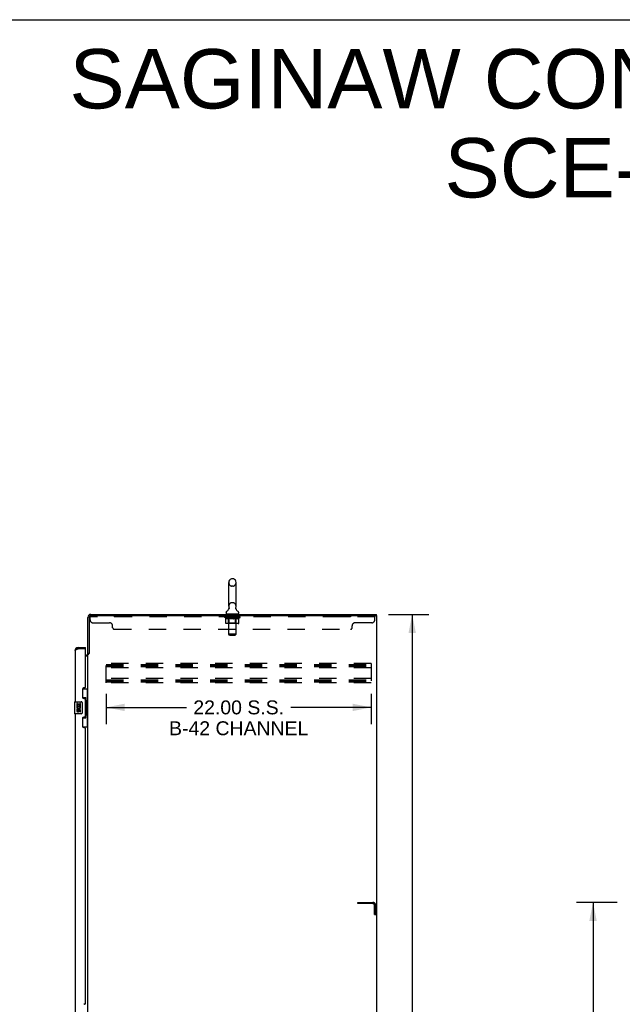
# Model space of a CAD drawing. Header units: inches. Extents: x 0 to 262, y 0 to 169.
# Tile 11 of 12: x 130 to 181, y 88 to 169. Entities that reach past the tile are written whole.
import ezdxf

# ---------------------------------------------------------------- set-up
doc = ezdxf.new("R2010")
doc.units = ezdxf.units.IN
doc.header["$LTSCALE"] = 14.384615
doc.header["$MEASUREMENT"] = 0
doc.linetypes.add('HIDDEN', pattern=[0.2, 0.1, -0.1])
doc.layers.get('0').update_dxf_attribs({"linetype": 'CONTINUOUS'})
for name, color, linetype in [('02___PRT_ALL_AXES', 7, 'CONTINUOUS'), ('DEFAULT_2', 8, 'HIDDEN'), ('DIMENSIONS', 7, 'CONTINUOUS')]:
    doc.layers.add(name, color=color, linetype=linetype)
doc.styles.get("Standard").update_dxf_attribs({"font": 'arial.ttf'})
doc.dimstyles.new('DIMSTYLE_1', dxfattribs={"dimtxt": 1.153846, "dimasz": 1.538462, "dimexe": 0.09, "dimexo": 0.07, "dimgap": 0.0375, "dimtad": 0, "dimtih": 1, "dimtoh": 1, "dimzin": 4, "dimdsep": 46, "dimtxsty": 'Standard', "dimblk": '_FILLED', "dimblk1": '_FILLED', "dimblk2": '_FILLED', "dimcen": 0.09, "dimazin": 1, "dimtfac": 1, "dimtdec": 3, "dimtofl": 0, "dimtmove": 0, "dimatfit": 3, "dimldrblk": '_FILLED', "dimfxl": 1, "dimtolj": 1, "dimtzin": 4, "dimarcsym": 0})

# ---------------------------------------------------------------- blocks, each defined once
blk = doc.blocks.new('_FILLED')
at = {"color": 0, "linetype": 'ByBlock'}
blk.add_solid([(0, 0), (-1, 0.2), (-1, -0.2)], dxfattribs=at)
blk = doc.blocks.new('*D2')
at = {"layer": 'DIMENSIONS', "color": 2, "linetype": 'Continuous'}
for p, q in [((161.111, 119.888), (164.455, 119.888)), ((163.071, 119.888), (163.071, 85.041)), ((163.071, 47.888), (163.071, 82.734)), ((161.111, 47.888), (164.455, 47.888))]:
    blk.add_line(p, q, dxfattribs=at)
at = {"layer": 'DIMENSIONS', "color": 2, "linetype": 'Continuous', "xscale": 1.5384615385, "yscale": 1.5384615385, "zscale": 1.5384615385}
for p, rotation in [((163.071, 119.888), 90), ((163.071, 47.888), 270)]:
    blk.add_blockref('_FILLED', p, dxfattribs=dict(at, rotation=rotation))
at = {"layer": 'DIMENSIONS', "color": 2, "linetype": 'Continuous', "insert": (163.071, 84.465), "char_height": 1.1538, "width": 4.03203, "attachment_point": 2, "line_spacing_factor": 0.9}
blk.add_mtext('72.00', dxfattribs=at)
blk = doc.blocks.new('*D3')
at = {"layer": 'DIMENSIONS', "color": 2, "linetype": 'Continuous'}
for p, q in [((137.67, 113.303), (137.67, 110.786)), ((159.67, 113.303), (159.67, 110.786)), ((137.67, 112.171), (144.335, 112.171)), ((159.67, 112.171), (153.004, 112.171))]:
    blk.add_line(p, q, dxfattribs=at)
at = {"layer": 'DIMENSIONS', "color": 2, "linetype": 'Continuous', "xscale": 1.5384615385, "yscale": 1.5384615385, "zscale": 1.5384615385, "rotation": 180}
blk.add_blockref('_FILLED', (137.67, 112.171), dxfattribs=at)
at = {"layer": 'DIMENSIONS', "color": 2, "linetype": 'Continuous', "xscale": 1.5384615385, "yscale": 1.5384615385, "zscale": 1.5384615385}
blk.add_blockref('_FILLED', (159.67, 112.171), dxfattribs=at)
at = {"layer": 'DIMENSIONS', "color": 2, "linetype": 'Continuous', "insert": (148.67, 112.748), "char_height": 1.15385, "width": 11.53846, "attachment_point": 2, "line_spacing_factor": 0.9}
blk.add_mtext('22.00 S.S.\\PB-42 CHANNEL', dxfattribs=at)
blk = doc.blocks.new('*D9')
at = {"layer": 'DIMENSIONS', "color": 2, "linetype": 'Continuous'}
for p, q in [((180.091, 95.992), (176.694, 95.992)), ((178.079, 95.992), (178.079, 85.145)), ((178.079, 71.992), (178.079, 82.838)), ((180.091, 71.992), (176.694, 71.992))]:
    blk.add_line(p, q, dxfattribs=at)
at = {"layer": 'DIMENSIONS', "color": 2, "linetype": 'Continuous', "xscale": 1.5384615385, "yscale": 1.5384615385, "zscale": 1.5384615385}
for p, rotation in [((178.079, 95.992), 90), ((178.079, 71.992), 270)]:
    blk.add_blockref('_FILLED', p, dxfattribs=dict(at, rotation=rotation))
at = {"layer": 'DIMENSIONS', "color": 2, "linetype": 'Continuous', "insert": (178.079, 84.569), "char_height": 1.1538, "width": 4.03203, "attachment_point": 2, "line_spacing_factor": 0.9}
blk.add_mtext('24.00', dxfattribs=at)

msp = doc.modelspace()

# ---------------------------------------------------------------- linework, layer by layer
at = {"color": 7, "linetype": 'Continuous'}
for p, q in [((0, 169.231), (261.538, 169.231)), ((148.192, 122.833), (148.105, 122.833)), ((147.843, 120.558), (147.843, 122.533)), ((148.455, 120.558), (148.455, 122.533)), ((147.857, 120.339), (147.855, 120.335)), ((147.626, 119.987), (147.626, 120.026)), ((147.649, 119.918), (147.649, 119.888)), ((148.649, 119.918), (147.649, 119.918)), ((148.649, 119.918), (148.649, 119.888)), ((148.672, 119.987), (148.672, 120.026)), ((160.149, 119.784), (160.034, 119.784)), ((160.097, 119.784), (160.097, 119.888)), ((160.149, 47.992), (160.149, 119.784)), ((135.337, 117.138), (135.337, 117.034)), ((135.945, 117.034), (135.925, 117.034)), ((135.945, 117.034), (135.945, 117.138)), ((136.253, 116.647), (136.149, 116.647)), ((135.708, 113.713), (136.149, 113.713)), ((135.745, 112.933), (135.745, 113.713)), ((136.11, 112.688), (136.11, 113.713)), ((135.745, 112.978), (135.972, 112.978)), ((135.972, 111.298), (135.972, 112.978)), ((135.031, 112.623), (135.031, 111.653)), ((135.046, 112.638), (135.586, 112.638)), ((135.686, 112.538), (135.686, 111.738)), ((136.009, 112.738), (136.009, 112.718)), ((136.009, 112.688), (136.009, 111.588)), ((136.131, 112.688), (136.009, 112.688)), ((136.131, 111.588), (136.131, 112.688)), ((135.586, 111.638), (135.046, 111.638)), ((135.745, 110.563), (135.745, 111.343)), ((135.745, 111.298), (135.972, 111.298)), ((136.131, 111.588), (136.009, 111.588)), ((136.009, 111.557), (136.009, 111.537)), ((136.11, 110.563), (136.11, 111.588)), ((135.708, 110.563), (136.149, 110.563))]:
    msp.add_line(p, q, dxfattribs=at)
at = {"color": 3, "linetype": 'Continuous'}
for p, q in [((136.149, 116.634), (136.149, 119.641)), ((136.253, 119.641), (136.253, 116.636)), ((136.395, 119.888), (160.097, 119.888)), ((136.396, 119.784), (160.034, 119.784)), ((160.097, 119.721), (160.097, 48.054)), ((135.091, 116.891), (135.091, 112.638)), ((135.305, 117.022), (135.337, 117.034)), ((135.337, 117.138), (135.945, 117.138)), ((135.925, 117.034), (135.337, 117.034)), ((135.945, 113.848), (135.945, 117.014)), ((135.945, 116.492), (136.006, 116.492)), ((135.945, 116.44), (136.124, 116.44)), ((136.149, 55.18), (136.149, 116.595)), ((136.149, 116.595), (136.223, 116.595)), ((135.695, 113.655), (135.695, 113.035)), ((135.885, 113.785), (135.825, 113.785)), ((135.825, 112.905), (135.885, 112.905)), ((135.945, 111.43), (135.945, 112.845)), ((135.091, 111.638), (135.091, 86.388)), ((135.695, 111.24), (135.695, 110.62)), ((135.885, 111.37), (135.825, 111.37)), ((135.825, 110.49), (135.885, 110.49)), ((135.945, 87.598), (135.945, 110.43)), ((135.885, 87.535), (135.825, 87.535))]:
    msp.add_line(p, q, dxfattribs=at)
at = {"color": 7, "linetype": 'Continuous'}
for points in [[(147.862, 120.451), (147.864, 120.447), (147.865, 120.442), (147.866, 120.437), (147.868, 120.432), (147.869, 120.428), (147.87, 120.423), (147.87, 120.418), (147.871, 120.413), (147.871, 120.408), (147.871, 120.403), (147.871, 120.397), (147.871, 120.392), (147.871, 120.387), (147.87, 120.382), (147.869, 120.377), (147.868, 120.373), (147.867, 120.368), (147.866, 120.363), (147.865, 120.358), (147.863, 120.353), (147.861, 120.348), (147.859, 120.344), (147.857, 120.339)], [(148.442, 120.335), (148.44, 120.339), (148.438, 120.344), (148.436, 120.348), (148.434, 120.353), (148.433, 120.358), (148.431, 120.363), (148.43, 120.368), (148.429, 120.372), (148.428, 120.377), (148.427, 120.382), (148.427, 120.387), (148.427, 120.392), (148.426, 120.397), (148.426, 120.402), (148.426, 120.408), (148.427, 120.413), (148.427, 120.418), (148.428, 120.423), (148.429, 120.427), (148.43, 120.432), (148.431, 120.437), (148.432, 120.442), (148.434, 120.447), (148.435, 120.451)], [(135.936, 112.877), (135.938, 112.88), (135.943, 112.889), (135.948, 112.896), (135.952, 112.904), (135.956, 112.911), (135.96, 112.917), (135.963, 112.923), (135.965, 112.929), (135.967, 112.934), (135.969, 112.939), (135.97, 112.943), (135.971, 112.947), (135.972, 112.951), (135.972, 112.954)], [(135.679, 112.574), (135.681, 112.568), (135.683, 112.562), (135.684, 112.556), (135.685, 112.55), (135.685, 112.544), (135.686, 112.538)], [(135.686, 111.738), (135.685, 111.731), (135.685, 111.725), (135.684, 111.719), (135.683, 111.713), (135.681, 111.707), (135.679, 111.701)], [(135.972, 111.321), (135.972, 111.325), (135.971, 111.328), (135.97, 111.332), (135.969, 111.337), (135.967, 111.341), (135.965, 111.347), (135.963, 111.352), (135.96, 111.358), (135.956, 111.365), (135.952, 111.371), (135.948, 111.379), (135.943, 111.387), (135.938, 111.395), (135.936, 111.399)]]:
    msp.add_lwpolyline(points, dxfattribs=at)
at = {"color": 3, "linetype": 'Continuous'}
for points in [[(135.091, 116.891), (135.091, 116.897), (135.093, 116.903), (135.095, 116.909), (135.099, 116.915), (135.104, 116.921), (135.11, 116.927), (135.116, 116.933), (135.124, 116.939), (135.132, 116.945), (135.142, 116.95), (135.152, 116.956), (135.163, 116.962), (135.175, 116.968), (135.187, 116.974), (135.2, 116.98), (135.214, 116.986), (135.228, 116.992), (135.243, 116.998)], [(135.243, 116.998), (135.258, 117.004), (135.273, 117.01), (135.289, 117.016), (135.305, 117.022)], [(136.124, 116.44), (136.123, 116.441), (136.123, 116.443), (136.123, 116.445), (136.124, 116.446), (136.124, 116.448), (136.125, 116.449), (136.126, 116.451), (136.127, 116.452), (136.128, 116.453), (136.13, 116.455), (136.131, 116.456), (136.133, 116.457), (136.135, 116.459)], [(136.135, 116.459), (136.139, 116.461), (136.141, 116.462), (136.142, 116.464), (136.144, 116.465), (136.145, 116.467), (136.147, 116.468), (136.148, 116.469), (136.148, 116.471), (136.149, 116.472), (136.149, 116.474)], [(136.223, 116.595), (136.225, 116.597), (136.227, 116.598), (136.229, 116.6), (136.23, 116.601), (136.232, 116.603), (136.233, 116.604), (136.234, 116.606), (136.235, 116.607), (136.236, 116.608), (136.237, 116.61), (136.238, 116.611), (136.239, 116.612), (136.239, 116.614)], [(136.239, 116.614), (136.241, 116.618), (136.242, 116.62), (136.243, 116.621), (136.244, 116.623), (136.245, 116.625), (136.246, 116.626), (136.247, 116.628), (136.249, 116.63), (136.25, 116.632), (136.251, 116.634), (136.253, 116.636)]]:
    msp.add_lwpolyline(points, dxfattribs=at)
at = {"color": 7, "linetype": 'Continuous'}
for centre, radius, start, end in [((148.149, 122.533), 0.306, 105.63034, 180), ((148.105, 122.689), 0.144, 90, 105.63034), ((148.192, 122.689), 0.144, 74.36966, 90), ((148.149, 122.533), 0.306, 0, 74.36966), ((147.769, 120.026), 0.144, 124.66265, 180), ((147.39, 120.574), 0.523, 304.66237, 336.9318), ((148.149, 120.558), 0.306, 180, 200.48713), ((148.907, 120.574), 0.523, 203.0682, 235.33763), ((148.149, 120.558), 0.306, 339.51287, 360), ((148.528, 120.026), 0.144, 0, 55.33735), ((147.695, 119.987), 0.069, 180, 270), ((148.603, 119.987), 0.069, 270, 360), ((135.337, 116.891), 0.142, 90, 131.36699), ((135.255, 116.748), 0.26, 87.37299, 90), ((135.046, 112.623), 0.015, 90, 180), ((135.586, 112.538), 0.1, 21.20502, 90), ((135.046, 111.653), 0.015, 180, 270), ((135.586, 111.738), 0.1, 270, 338.79459)]:
    msp.add_arc(centre, radius, start, end, dxfattribs=at)
at = {"color": 3, "linetype": 'Continuous'}
for centre, radius, start, end in [((136.395, 119.641), 0.246, 90, 180), ((136.396, 119.641), 0.143, 90, 180), ((160.034, 119.721), 0.0625, 0, 90), ((135.337, 116.891), 0.246, 90, 180), ((135.925, 117.014), 0.02, 0, 90), ((136.006, 116.634), 0.142, 270, 360), ((135.825, 113.655), 0.13, 90, 180), ((135.885, 113.845), 0.06, 270, 2.38698), ((135.825, 113.035), 0.13, 180, 270), ((135.885, 112.845), 0.06, 0, 90), ((135.825, 111.24), 0.13, 90, 180), ((135.885, 111.43), 0.06, 270, 360), ((135.825, 110.62), 0.13, 180, 270), ((135.885, 110.43), 0.06, 0, 90), ((135.885, 87.595), 0.06, 270, 2.38698)]:
    msp.add_arc(centre, radius, start, end, dxfattribs=at)
at = {"color": 7, "linetype": 'Continuous'}
for centre, start_param, end_param in [((135.905, 112.728), -1.51401, -0.699287), ((135.905, 112.728), -2.442306, -1.627583), ((135.905, 111.547), -1.51401, -0.699287), ((135.905, 111.547), -2.442306, -1.627583)]:
    msp.add_ellipse(centre, major_axis=(0, 0.18), ratio=0.579493, start_param=start_param, end_param=end_param, dxfattribs=at)
at = {"layer": '02___PRT_ALL_AXES', "color": 8, "linetype": 'HIDDEN'}
for p, q in [((138.336, 119.784), (138.336, 119.68)), ((139.211, 119.784), (138.336, 119.784)), ((139.211, 119.68), (138.336, 119.68)), ((139.211, 119.784), (139.211, 119.68)), ((147.711, 119.68), (147.711, 119.784)), ((148.586, 119.784), (147.711, 119.784)), ((148.586, 119.68), (147.711, 119.68)), ((148.586, 119.68), (148.586, 119.784)), ((157.086, 119.784), (157.086, 119.68)), ((157.961, 119.784), (157.086, 119.784)), ((157.961, 119.68), (157.086, 119.68)), ((157.961, 119.784), (157.961, 119.68))]:
    msp.add_line(p, q, dxfattribs=at)
at = {"layer": '02___PRT_ALL_AXES', "color": 7, "linetype": 'Continuous'}
for p, q in [((135.234, 112.483), (135.234, 112.253)), ((135.297, 112.483), (135.234, 112.483)), ((135.234, 112.253), (135.495, 112.253)), ((135.234, 112.022), (135.234, 111.886)), ((135.297, 112.022), (135.234, 112.022)), ((135.304, 112.217), (135.247, 112.242)), ((135.297, 112.316), (135.297, 112.483)), ((135.359, 112.316), (135.297, 112.316)), ((135.297, 111.886), (135.297, 112.022)), ((135.359, 112.452), (135.359, 112.316)), ((135.42, 112.452), (135.359, 112.452)), ((135.359, 111.928), (135.359, 111.886)), ((135.42, 112.316), (135.42, 112.452)), ((135.485, 112.316), (135.42, 112.316)), ((135.42, 111.866), (135.42, 111.935)), ((135.495, 112.253), (135.468, 112.234)), ((135.485, 112.483), (135.485, 112.316)), ((135.548, 112.483), (135.485, 112.483)), ((135.485, 111.928), (135.485, 111.792)), ((135.53, 112.253), (135.548, 112.253)), ((135.548, 112.253), (135.548, 112.483)), ((135.548, 111.792), (135.548, 111.928)), ((135.485, 111.792), (135.548, 111.792))]:
    msp.add_line(p, q, dxfattribs=at)
for centre, radius, start, end in [((135.391, 112.18), 0.157, 156.59665, 341.87913), ((135.391, 112.18), 0.0943, 156.59665, 35.11217), ((135.454, 111.928), 0.0943, 0, 180), ((135.454, 111.923), 0.0362, 83.42855, 161.76278), ((135.454, 111.928), 0.0314, 0, 81.22946), ((135.391, 112.18), 0.157, 25.73705, 27.8532), ((135.394, 112.18), 0.154, 341.41988, 26.19629), ((135.328, 111.886), 0.0943, 180, 248.67039), ((135.328, 111.886), 0.0943, 248.69989, 347.43379), ((135.328, 111.886), 0.0314, 180, 0.04847)]:
    msp.add_arc(centre, radius, start, end, dxfattribs=at)
at = {"layer": 'DEFAULT_2', "color": 8, "linetype": 'HIDDEN'}
for p, q in [((148.192, 122.233), (148.105, 122.233)), ((148.192, 120.858), (148.105, 120.858)), ((136.336, 119.439), (136.336, 119.784)), ((136.396, 119.784), (136.336, 119.784)), ((159.961, 119.68), (136.336, 119.68)), ((147.515, 119.631), (147.515, 119.671)), ((147.515, 119.671), (147.822, 119.671)), ((147.612, 119.563), (147.515, 119.631)), ((148.782, 119.631), (147.515, 119.631)), ((147.517, 119.671), (147.517, 119.675)), ((147.637, 119.674), (147.517, 119.675)), ((147.525, 119.671), (147.525, 119.678)), ((147.534, 119.668), (147.534, 119.671)), ((147.534, 119.668), (148.764, 119.668)), ((147.543, 119.668), (147.543, 119.671)), ((147.544, 119.668), (147.544, 119.671)), ((147.554, 119.671), (147.554, 119.678)), ((147.57, 119.668), (147.57, 119.671)), ((147.572, 119.668), (147.572, 119.671)), ((147.6, 119.671), (147.6, 119.678)), ((147.612, 119.156), (147.612, 119.563)), ((147.612, 119.563), (147.627, 119.553)), ((147.615, 119.668), (147.615, 119.671)), ((147.618, 119.668), (147.618, 119.671)), ((147.642, 119.544), (147.627, 119.553)), ((147.637, 119.671), (147.637, 119.674)), ((147.657, 119.536), (147.642, 119.544)), ((147.671, 119.53), (147.656, 119.536)), ((147.664, 119.671), (147.664, 119.678)), ((147.665, 119.668), (147.665, 119.671)), ((147.666, 119.668), (147.666, 119.671)), ((147.669, 119.668), (147.669, 119.671)), ((147.685, 119.524), (147.671, 119.53)), ((147.676, 119.668), (147.676, 119.671)), ((147.676, 119.668), (147.676, 119.671)), ((147.679, 119.668), (147.679, 119.671)), ((147.683, 119.668), (147.683, 119.672)), ((147.699, 119.519), (147.685, 119.524)), ((147.687, 119.668), (147.687, 119.671)), ((147.793, 119.519), (147.699, 119.519)), ((147.701, 119.668), (147.701, 119.671)), ((147.719, 119.668), (147.719, 119.671)), ((147.72, 119.668), (147.72, 119.673)), ((147.74, 119.668), (147.74, 119.671)), ((147.74, 119.668), (147.74, 119.671)), ((147.742, 119.671), (147.742, 119.678)), ((147.751, 119.668), (147.751, 119.671)), ((147.756, 119.668), (147.756, 119.671)), ((147.765, 119.668), (147.765, 119.671)), ((147.776, 119.668), (147.776, 119.675)), ((147.792, 119.668), (147.792, 119.671)), ((147.793, 119.519), (147.808, 119.524)), ((147.795, 119.668), (147.795, 119.671)), ((147.822, 119.53), (147.807, 119.524)), ((147.822, 119.668), (147.822, 119.671)), ((147.836, 119.536), (147.822, 119.529)), ((147.889, 119.671), (147.827, 119.671)), ((147.832, 119.671), (147.832, 119.678)), ((147.836, 119.918), (147.836, 119.888)), ((147.836, 119.159), (147.836, 119.628)), ((147.851, 119.544), (147.836, 119.536)), ((147.839, 119.668), (147.839, 119.671)), ((147.844, 119.668), (147.844, 119.671)), ((147.849, 118.237), (147.849, 119.883)), ((147.85, 119.668), (147.85, 119.676)), ((147.865, 119.553), (147.85, 119.544)), ((147.854, 119.668), (147.854, 119.671)), ((147.865, 119.668), (147.865, 119.671)), ((147.88, 119.563), (147.865, 119.553)), ((147.88, 119.156), (147.88, 119.563)), ((147.88, 119.563), (147.909, 119.553)), ((147.889, 119.668), (147.889, 119.671)), ((147.964, 119.671), (147.905, 119.671)), ((147.938, 119.544), (147.909, 119.553)), ((147.925, 119.668), (147.925, 119.671)), ((147.932, 119.671), (147.932, 119.678)), ((147.936, 119.668), (147.936, 119.671)), ((147.938, 119.668), (147.938, 119.677)), ((147.966, 119.536), (147.938, 119.544)), ((147.941, 119.668), (147.941, 119.671)), ((147.948, 119.668), (147.948, 119.671)), ((147.964, 119.668), (147.964, 119.671)), ((147.994, 119.53), (147.966, 119.536)), ((148.044, 119.671), (147.99, 119.671)), ((148.022, 119.524), (147.994, 119.53)), ((148.003, 119.668), (148.003, 119.671)), ((148.05, 119.519), (148.022, 119.524)), ((148.034, 119.671), (148.149, 119.678)), ((148.039, 119.671), (148.039, 119.678)), ((148.039, 119.678), (148.039, 119.678)), ((148.039, 119.671), (148.039, 119.677)), ((148.039, 119.668), (148.039, 119.671)), ((148.043, 119.668), (148.043, 119.671)), ((148.044, 119.668), (148.044, 119.671)), ((148.045, 119.668), (148.045, 119.671)), ((148.248, 119.519), (148.05, 119.519)), ((148.128, 119.671), (148.08, 119.671)), ((148.085, 119.668), (148.085, 119.671)), ((148.128, 119.668), (148.128, 119.671)), ((148.146, 119.671), (148.146, 119.671)), ((148.146, 119.668), (148.146, 119.671)), ((148.146, 119.668), (148.146, 119.671)), ((148.149, 119.671), (148.149, 119.678)), ((148.149, 119.678), (148.263, 119.671)), ((148.151, 119.668), (148.151, 119.671)), ((148.151, 119.668), (148.151, 119.671)), ((148.151, 119.671), (148.151, 119.671)), ((148.17, 119.668), (148.17, 119.671)), ((148.17, 119.671), (148.218, 119.671)), ((148.212, 119.668), (148.212, 119.671)), ((148.248, 119.519), (148.275, 119.524)), ((148.253, 119.668), (148.253, 119.671)), ((148.253, 119.668), (148.253, 119.671)), ((148.253, 119.671), (148.308, 119.671)), ((148.254, 119.668), (148.254, 119.671)), ((148.258, 119.678), (148.259, 119.678)), ((148.258, 119.671), (148.258, 119.677)), ((148.258, 119.668), (148.258, 119.671)), ((148.259, 119.671), (148.259, 119.678)), ((148.303, 119.53), (148.275, 119.524)), ((148.295, 119.668), (148.295, 119.671)), ((148.331, 119.536), (148.303, 119.529)), ((148.358, 119.544), (148.33, 119.536)), ((148.334, 119.668), (148.334, 119.671)), ((148.334, 119.671), (148.393, 119.671)), ((148.349, 119.668), (148.349, 119.671)), ((148.357, 119.668), (148.357, 119.671)), ((148.387, 119.552), (148.358, 119.544)), ((148.359, 119.668), (148.359, 119.677)), ((148.362, 119.668), (148.362, 119.671)), ((148.365, 119.671), (148.365, 119.678)), ((148.373, 119.668), (148.373, 119.671)), ((148.415, 119.562), (148.386, 119.552)), ((148.409, 119.668), (148.409, 119.671)), ((148.409, 119.671), (148.471, 119.671)), ((148.415, 119.156), (148.415, 119.562)), ((148.415, 119.562), (148.429, 119.552)), ((148.443, 119.544), (148.429, 119.552)), ((148.433, 119.668), (148.433, 119.671)), ((148.457, 119.536), (148.443, 119.544)), ((148.444, 119.668), (148.444, 119.671)), ((148.448, 119.668), (148.448, 119.676)), ((148.449, 118.237), (148.449, 119.883)), ((148.454, 119.668), (148.454, 119.671)), ((148.47, 119.53), (148.457, 119.536)), ((148.459, 119.668), (148.459, 119.671)), ((148.461, 119.918), (148.461, 119.888)), ((148.461, 119.159), (148.461, 119.628)), ((148.465, 119.671), (148.465, 119.678)), ((148.484, 119.524), (148.47, 119.53)), ((148.476, 119.668), (148.476, 119.671)), ((148.476, 119.671), (148.677, 119.671)), ((148.497, 119.519), (148.484, 119.524)), ((148.601, 119.519), (148.497, 119.519)), ((148.503, 119.668), (148.503, 119.671)), ((148.506, 119.668), (148.506, 119.671)), ((148.521, 119.668), (148.521, 119.675)), ((148.533, 119.668), (148.533, 119.671)), ((148.542, 119.668), (148.542, 119.671)), ((148.546, 119.668), (148.546, 119.671)), ((148.556, 119.671), (148.556, 119.678)), ((148.557, 119.668), (148.557, 119.671)), ((148.557, 119.668), (148.557, 119.671)), ((148.578, 119.668), (148.578, 119.673)), ((148.578, 119.668), (148.578, 119.671)), ((148.596, 119.668), (148.596, 119.671)), ((148.601, 119.519), (148.615, 119.524)), ((148.61, 119.668), (148.61, 119.671)), ((148.628, 119.53), (148.614, 119.524)), ((148.615, 119.668), (148.615, 119.672)), ((148.618, 119.668), (148.618, 119.671)), ((148.622, 119.668), (148.622, 119.671)), ((148.622, 119.668), (148.622, 119.671)), ((148.642, 119.536), (148.628, 119.53)), ((148.629, 119.668), (148.629, 119.671)), ((148.632, 119.668), (148.632, 119.671)), ((148.632, 119.668), (148.632, 119.671)), ((148.634, 119.671), (148.634, 119.678)), ((148.655, 119.544), (148.641, 119.536)), ((148.669, 119.552), (148.655, 119.543)), ((148.683, 119.561), (148.669, 119.552)), ((148.68, 119.668), (148.68, 119.671)), ((148.683, 119.668), (148.683, 119.671)), ((148.683, 119.561), (148.782, 119.631)), ((148.683, 119.156), (148.683, 119.561)), ((148.697, 119.671), (148.697, 119.678)), ((148.726, 119.668), (148.726, 119.671)), ((148.728, 119.668), (148.728, 119.671)), ((148.744, 119.671), (148.744, 119.678)), ((148.754, 119.668), (148.754, 119.671)), ((148.755, 119.668), (148.755, 119.671)), ((148.764, 119.668), (148.764, 119.671)), ((148.772, 119.671), (148.772, 119.678)), ((148.782, 119.631), (148.782, 119.678)), ((159.961, 119.439), (159.961, 119.784)), ((136.586, 119.189), (137.961, 119.189)), ((138.211, 118.784), (138.211, 118.939)), ((138.336, 118.659), (157.961, 118.659)), ((148.64, 119.119), (147.655, 119.119)), ((147.836, 119.159), (147.796, 119.119)), ((148.461, 119.159), (147.836, 119.159)), ((148.394, 119.119), (148.396, 119.12)), ((148.401, 119.122), (148.404, 119.124)), ((148.404, 119.124), (148.406, 119.126)), ((148.461, 119.159), (148.501, 119.119)), ((158.086, 118.784), (158.086, 118.939)), ((159.711, 119.189), (158.336, 119.189)), ((147.918, 118.168), (147.849, 118.237)), ((148.449, 118.237), (147.849, 118.237)), ((147.918, 118.168), (148.38, 118.168)), ((148.38, 118.168), (148.449, 118.237)), ((137.67, 114.2), (137.67, 115.825)), ((159.67, 115.825), (137.67, 115.825)), ((137.67, 115.721), (159.67, 115.721)), ((137.67, 115.631), (159.67, 115.631)), ((137.67, 115.554), (159.67, 115.554)), ((159.67, 115.45), (137.67, 115.45)), ((159.67, 115.825), (159.67, 114.2)), ((159.67, 114.575), (137.67, 114.575)), ((137.67, 114.471), (159.67, 114.471)), ((137.67, 114.381), (159.67, 114.381)), ((137.67, 114.304), (159.67, 114.304)), ((159.67, 114.2), (137.67, 114.2)), ((158.545, 95.992), (159.798, 95.992)), ((158.545, 95.888), (158.545, 95.992)), ((159.798, 95.888), (158.545, 95.888)), ((159.941, 94.992), (159.941, 95.745)), ((160.045, 94.992), (160.045, 95.745)), ((159.941, 94.992), (160.045, 94.992))]:
    msp.add_line(p, q, dxfattribs=at)
for points in [[(147.655, 119.119), (147.65, 119.12), (147.645, 119.12), (147.64, 119.122), (147.635, 119.124), (147.63, 119.126), (147.626, 119.129), (147.622, 119.133), (147.619, 119.137), (147.616, 119.141), (147.614, 119.146), (147.613, 119.151), (147.612, 119.156)], [(147.901, 119.119), (147.899, 119.12), (147.896, 119.12), (147.894, 119.122), (147.891, 119.124), (147.889, 119.126), (147.887, 119.129), (147.885, 119.133), (147.883, 119.137), (147.882, 119.141), (147.881, 119.146), (147.88, 119.151), (147.88, 119.156)], [(148.396, 119.12), (148.399, 119.12), (148.401, 119.122)], [(148.406, 119.126), (148.408, 119.129), (148.41, 119.133), (148.412, 119.137), (148.413, 119.141)], [(148.408, 119.129), (148.41, 119.133), (148.412, 119.137)], [(148.413, 119.141), (148.414, 119.146), (148.415, 119.151), (148.415, 119.156)], [(148.414, 119.146), (148.415, 119.151), (148.415, 119.156)], [(148.64, 119.119), (148.645, 119.12), (148.65, 119.12), (148.655, 119.122), (148.66, 119.124), (148.665, 119.126), (148.669, 119.129), (148.673, 119.133), (148.676, 119.137), (148.679, 119.141), (148.681, 119.146), (148.682, 119.151), (148.683, 119.156)]]:
    msp.add_lwpolyline(points, dxfattribs=at)
for centre, radius, start, end in [((148.149, 122.533), 0.306, 180, 254.36966), ((148.105, 122.377), 0.144, 254.36966, 270), ((148.192, 122.377), 0.144, 270, 285.63034), ((148.149, 122.533), 0.306, 285.63034, 360), ((148.149, 120.558), 0.306, 105.63034, 180), ((148.105, 120.714), 0.144, 90, 105.63034), ((148.192, 120.714), 0.144, 74.36966, 90), ((148.149, 120.558), 0.306, 0, 74.36966), ((136.586, 119.439), 0.25, 180, 270), ((147.796, 119.628), 0.0398, 0, 89.99999), ((147.814, 119.883), 0.0345, 0, 90), ((148.483, 119.883), 0.0345, 90, 180), ((148.501, 119.628), 0.0398, 90.00001, 180), ((159.711, 119.439), 0.25, 270, 360), ((137.961, 118.939), 0.25, 0, 90), ((138.336, 118.784), 0.125, 180, 270), ((157.961, 118.784), 0.125, 270, 360), ((158.336, 118.939), 0.25, 90, 180), ((159.798, 95.745), 0.246, 0, 90), ((159.798, 95.745), 0.142, 0, 90)]:
    msp.add_arc(centre, radius, start, end, dxfattribs=at)
for centre, major_axis, ratio, start_param, end_param in [((148.149, 119.678), (0.633, 0.007), 0.05963, 9.249616, 9.431313), ((148.149, 119.678), (0.633, 0), 0.060556, -3.083241, -2.96706), ((147.471, 119.666), (0.198, 0.002), 0.05963, 0.25549, 1.295341), ((148.149, 119.678), (0.633, 0.013), 0.05688, 2.791345, 2.965878), ((147.54, 119.666), (0.198, -0.002), 0.05963, 0.605815, 1.645666), ((148.149, 119.678), (0.633, -0.007), 0.05963, -2.96643, -2.791898), ((147.471, 119.659), (0.198, 0.004), 0.05688, 1.20151, 1.294789), ((147.54, 119.659), (0.198, 0), 0.060556, 1.551758, 1.645036), ((147.496, 119.659), (0.198, 0.002), 0.05963, 1.170259, 1.376596), ((147.541, 119.661), (0.164, 0.002), 0.05963, 1.065228, 1.614276), ((147.521, 119.661), (0.164, 0.003), 0.05688, 0.890143, 1.43919), ((147.579, 119.661), (0.164, 0), 0.060556, 1.240391, 1.789438), ((147.468, 119.666), (0.198, 0.004), 0.05688, 0.080405, 1.120256), ((148.149, 119.678), (0.633, 0.019), 0.052395, 2.616403, 2.790936), ((147.602, 119.666), (0.198, -0.004), 0.05688, 0.7809, 1.820751), ((148.149, 119.678), (0.633, -0.013), 0.05688, -2.791345, -2.616812), ((147.468, 119.659), (0.198, 0.006), 0.052395, 1.026568, 1.119847), ((147.602, 119.659), (0.198, -0.002), 0.05963, 1.72692, 1.820198), ((147.521, 119.661), (0.164, 0.005), 0.052395, 0.715201, 1.264248), ((147.635, 119.661), (0.164, -0.002), 0.05963, 1.415553, 1.9646), ((148.149, 119.678), (0.633, 0.025), 0.046319, 2.441654, 2.616187), ((147.682, 119.666), (0.198, -0.006), 0.052395, 0.955842, 1.995693), ((147.485, 119.666), (0.198, 0.006), 0.052395, -0.094537, 0.945314), ((148.149, 119.678), (0.633, -0.019), 0.052395, -2.616403, -2.44187), ((147.485, 119.659), (0.198, 0.008), 0.046319, 0.851819, 0.945098), ((147.682, 119.659), (0.198, -0.004), 0.05688, 1.902006, 1.995284), ((147.539, 119.661), (0.164, 0.006), 0.046319, 0.540452, 1.089499), ((147.706, 119.661), (0.164, -0.003), 0.05688, 1.590638, 2.139686), ((147.496, 119.666), (0.198, 0), 0.060556, 0.430652, 0.777569), ((148.149, 119.678), (0.633, 0.029), 0.038841, 2.267123, 2.441656), ((147.775, 119.666), (0.198, -0.008), 0.046319, 1.130591, 2.170442), ((147.522, 119.666), (0.198, 0.008), 0.046319, -0.269286, 0.770565), ((148.149, 119.678), (0.633, -0.025), 0.046319, -2.441654, -2.267121), ((147.522, 119.659), (0.198, 0.009), 0.038841, 0.677289, 0.770567), ((147.775, 119.659), (0.198, -0.006), 0.052395, 2.076947, 2.170226), ((147.576, 119.661), (0.164, 0.008), 0.038841, 0.365921, 0.914969), ((147.79, 119.661), (0.164, -0.005), 0.052395, 1.76558, 2.314627), ((148.149, 119.678), (0.633, 0.033), 0.030195, 2.09281, 2.267343), ((147.88, 119.666), (0.198, -0.009), 0.038841, 1.305122, 2.344973), ((147.578, 119.666), (0.198, 0.009), 0.038841, -0.443817, 0.596034), ((148.149, 119.678), (0.633, -0.029), 0.038841, -2.267123, -2.092591), ((147.578, 119.659), (0.198, 0.01), 0.030195, 0.502975, 0.596254), ((147.88, 119.659), (0.198, -0.008), 0.046319, 2.251696, 2.344975), ((147.63, 119.661), (0.164, 0.009), 0.030195, 0.191608, 0.740655), ((147.886, 119.661), (0.164, -0.006), 0.046319, 1.940329, 2.489376), ((147.651, 119.666), (0.198, 0.01), 0.030195, -0.61813, 0.421721), ((148.149, 119.678), (0.633, 0.036), 0.020645, 1.918687, 2.09322), ((147.993, 119.666), (0.198, -0.01), 0.030195, 1.479435, 2.519286), ((148.149, 119.678), (0.633, -0.033), 0.030195, -2.09281, -1.918277), ((147.651, 119.659), (0.198, 0.011), 0.020645, 0.328852, 0.422131), ((147.993, 119.659), (0.198, -0.009), 0.038841, 2.426227, 2.519505), ((147.7, 119.661), (0.164, 0.009), 0.020645, 0.017485, 0.566532), ((147.989, 119.661), (0.164, -0.008), 0.038841, 2.11486, 2.663907), ((147.74, 119.666), (0.198, 0.011), 0.020645, -0.792253, 0.247598), ((148.149, 119.678), (0.633, 0.038), 0.010478, 1.744704, 1.919237), ((148.111, 119.666), (0.198, -0.011), 0.020645, 1.653558, 2.693409), ((148.149, 119.678), (0.633, -0.036), 0.020645, -1.918687, -1.744154), ((147.74, 119.659), (0.198, 0.012), 0.010478, 0.154869, 0.248148), ((148.111, 119.659), (0.198, -0.01), 0.030195, 2.60054, 2.693819), ((147.784, 119.661), (0.164, 0.01), 0.010478, 6.126688, 6.675735), ((148.098, 119.661), (0.164, -0.009), 0.030195, 2.289173, 2.83822), ((147.841, 119.666), (0.198, 0.012), 0.010478, -0.966236, -0.000846), ((148.229, 119.666), (0.198, -0.012), 0.010478, 1.827541, 2.867392), ((148.149, 119.678), (0.633, -0.038), 0.010478, -1.744704, -1.570171), ((148.229, 119.659), (0.198, -0.011), 0.020645, 2.774664, 2.867942), ((148.208, 119.661), (0.164, -0.009), 0.020645, 2.463296, 3.012344), ((148.068, 119.666), (0.198, 0.012), 0.010478, 0.274201, 1.314052), ((147.982, 119.661), (0.164, 0.01), 0.010478, -0.000483, 0.504314), ((147.952, 119.659), (0.198, 0.012), 0.010478, 0.099668, 0.192946), ((148.149, 119.678), (0.633, 0.038), 0.010478, -1.571421, -1.396888), ((148.346, 119.659), (0.198, -0.012), 0.010478, 2.948646, 3.041925), ((148.316, 119.661), (0.164, -0.01), 0.010478, 2.637279, 3.142076), ((148.187, 119.666), (0.198, 0.011), 0.020645, 0.448184, 1.488034), ((148.09, 119.661), (0.164, 0.009), 0.020645, 0.129249, 0.678296), ((148.068, 119.659), (0.198, 0.011), 0.020645, 0.273651, 0.366929), ((148.456, 119.666), (0.198, -0.012), 0.010478, -3.140747, -2.175357), ((148.149, 119.678), (0.633, 0.036), 0.020645, -1.397439, -1.222906), ((148.149, 119.678), (0.633, -0.038), 0.010478, 1.222355, 1.396888), ((148.305, 119.666), (0.198, 0.01), 0.030195, 0.622307, 1.662158), ((148.2, 119.661), (0.164, 0.009), 0.030195, 0.303372, 0.852419), ((148.513, 119.661), (0.164, -0.01), 0.010478, 2.749043, 3.29809), ((148.557, 119.666), (0.198, -0.011), 0.020645, 2.893995, 3.933846), ((148.187, 119.659), (0.198, 0.01), 0.030195, 0.447774, 0.541052), ((148.557, 119.659), (0.198, -0.012), 0.010478, 2.893445, 2.986723), ((148.149, 119.678), (0.633, 0.033), 0.030195, -1.223315, -1.048783), ((148.149, 119.678), (0.633, -0.036), 0.020645, 1.048373, 1.222906), ((148.418, 119.666), (0.198, 0.009), 0.038841, 0.79662, 1.836471), ((148.308, 119.661), (0.164, 0.008), 0.038841, 0.477686, 1.026733), ((148.597, 119.661), (0.164, -0.009), 0.020645, 2.57506, 3.124108), ((148.646, 119.666), (0.198, -0.01), 0.030195, 2.719872, 3.759723), ((148.522, 119.666), (0.198, 0.008), 0.046319, 0.971151, 2.011002), ((148.305, 119.659), (0.198, 0.009), 0.038841, 0.622087, 0.715366), ((148.646, 119.659), (0.198, -0.011), 0.020645, 2.719462, 2.812741), ((148.149, 119.678), (0.633, 0.029), 0.038841, -1.049002, -0.874469), ((148.149, 119.678), (0.633, -0.033), 0.030195, 0.87425, 1.048783), ((148.412, 119.661), (0.164, 0.006), 0.046319, 0.652216, 1.201263), ((148.616, 119.666), (0.198, 0.006), 0.052395, 1.1459, 2.185751), ((148.667, 119.661), (0.164, -0.009), 0.030195, 2.400937, 2.949985), ((148.72, 119.666), (0.198, -0.009), 0.038841, 2.545558, 3.585409), ((148.507, 119.661), (0.164, 0.005), 0.052395, 0.826965, 1.376012), ((148.418, 119.659), (0.198, 0.008), 0.046319, 0.796618, 0.889896), ((148.72, 119.659), (0.198, -0.01), 0.030195, 2.545339, 2.638617), ((148.695, 119.666), (0.198, 0.004), 0.05688, 1.320842, 2.360692), ((148.149, 119.678), (0.633, 0.025), 0.046319, -0.874471, -0.699939), ((148.149, 119.678), (0.633, -0.029), 0.038841, 0.699936, 0.874469), ((148.776, 119.666), (0.198, -0.008), 0.046319, 2.371028, 3.410879), ((148.722, 119.661), (0.164, -0.008), 0.038841, 2.226624, 2.775671), ((148.758, 119.666), (0.198, 0.002), 0.05963, 1.495927, 2.535778), ((148.592, 119.661), (0.164, 0.003), 0.05688, 1.001907, 1.550954), ((148.813, 119.666), (0.198, -0.006), 0.052395, 2.196279, 3.23613), ((148.522, 119.659), (0.198, 0.006), 0.052395, 0.971367, 1.064645), ((148.758, 119.661), (0.164, -0.006), 0.046319, 2.052093, 2.601141), ((148.802, 119.666), (0.198, 0), 0.060556, 1.671089, 2.71094), ((148.776, 119.659), (0.198, -0.009), 0.038841, 2.371026, 2.464304), ((148.83, 119.666), (0.198, -0.004), 0.05688, 2.021337, 3.061188), ((148.149, 119.678), (0.633, 0.019), 0.052395, -0.699723, -0.52519), ((148.149, 119.678), (0.633, -0.025), 0.046319, 0.525406, 0.699939), ((148.826, 119.666), (0.198, -0.002), 0.05963, 1.846251, 2.886102), ((148.663, 119.661), (0.164, 0.002), 0.05963, 1.176993, 1.72604), ((148.777, 119.661), (0.164, -0.005), 0.052395, 1.877344, 2.426392), ((148.718, 119.661), (0.164, 0), 0.060556, 1.352155, 1.901202), ((148.776, 119.661), (0.164, -0.003), 0.05688, 1.702402, 2.25145), ((148.756, 119.661), (0.164, -0.002), 0.05963, 1.527317, 2.076364), ((148.616, 119.659), (0.198, 0.004), 0.05688, 1.146309, 1.239587), ((148.813, 119.659), (0.198, -0.008), 0.046319, 2.196495, 2.289773), ((148.149, 119.678), (0.633, 0.013), 0.05688, -0.524781, -0.350248), ((148.149, 119.678), (0.633, -0.019), 0.052395, 0.350657, 0.52519), ((148.695, 119.659), (0.198, 0.002), 0.05963, 1.321394, 1.414673), ((148.83, 119.659), (0.198, -0.006), 0.052395, 2.021746, 2.115024), ((148.149, 119.678), (0.633, 0.007), 0.05963, -0.349695, -0.175162), ((148.149, 119.678), (0.633, -0.013), 0.05688, 0.175715, 0.350248), ((148.758, 119.659), (0.198, 0), 0.060556, 1.496556, 1.589835), ((148.826, 119.659), (0.198, -0.004), 0.05688, 1.846804, 1.940083), ((148.802, 119.659), (0.198, -0.002), 0.05963, 1.671719, 1.764997), ((148.149, 119.678), (0.633, 0), 0.060556, -0.174533, 0), ((148.149, 119.678), (0.633, -0.007), 0.05963, 0.000629, 0.175162)]:
    msp.add_ellipse(centre, major_axis=major_axis, ratio=ratio, start_param=start_param, end_param=end_param, dxfattribs=at)

# ---------------------------------------------------------------- texts
at = {"layer": 'DIMENSIONS', "color": 2, "linetype": 'Continuous', "insert": (196.902, 166.789), "char_height": 4.92308, "width": 124.33972, "attachment_point": 2, "line_spacing_factor": 0.9}
msp.add_mtext('SAGINAW CONTROL & ENGINEERING\\PSCE-727224SSFSD', dxfattribs=at)

# ---------------------------------------------------------------- dimensions: what is measured, and where the dimension line sits
at = {"layer": 'DIMENSIONS', "color": 2, "linetype": 'Continuous'}
for base, p1, p2, picture, middle in [((163.071, 119.888), (161.041, 47.888), (161.041, 119.888), '*D2', (163.07, 83.881)), ((178.079, 95.992), (180.161, 71.992), (180.161, 95.992), '*D9', (178.063, 83.985))]:
    dim = msp.add_linear_dim(base=base, p1=p1, p2=p2, angle=90, dimstyle='DIMSTYLE_1', dxfattribs=at)
    dim.commit()
    dim.dimension.update_dxf_attribs({"geometry": picture, "text_midpoint": middle, "dimtype": 160})
dim = msp.add_linear_dim(base=(159.67, 112.171), p1=(137.67, 110.716), p2=(159.67, 110.716), text='<> S.S.\\PB-42 CHANNEL', dimstyle='DIMSTYLE_1', dxfattribs=at)
dim.commit()
dim.dimension.update_dxf_attribs({"geometry": '*D3', "text_midpoint": (148.67, 111.306), "dimtype": 160})

doc.saveas('drawing.dxf')
